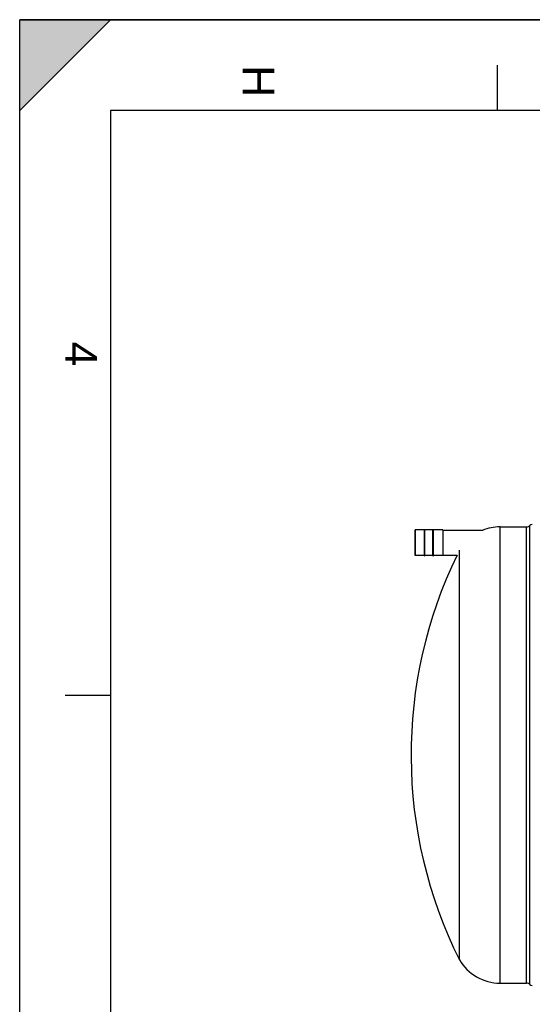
# Model space of a CAD drawing. Header units: millimetres. Extents: x 0 to 420, y 0 to 297.
# Tile 7 of 31: x 0 to 56, y 189 to 297. Entities that reach past the tile are written whole.
import ezdxf

# ---------------------------------------------------------------- set-up
doc = ezdxf.new("R2010")
doc.units = ezdxf.units.MM
doc.header["$LTSCALE"] = 23.1
doc.layers.get('0').update_dxf_attribs({"linetype": 'CONTINUOUS'})
doc.layers.add('AXES_REF', color=7, linetype='CONTINUOUS')
doc.layers.add('SURFACES', color=7, linetype='CONTINUOUS')
doc.styles.add('TEXTSTYLE_2', font='arial.ttf')

# ---------------------------------------------------------------- blocks, each defined once
blk = doc.blocks.new('MARGEA3_BL0', base_point=(210.000078, 148.5))
at = {"color": 7, "linetype": 'Continuous'}
for p, q in [((10.000078, 297.000001), (0.000078, 287.000001)), ((0.000078, 287.000001), (0.000078, 297.000001)), ((0.000078, 297.000001), (10.000078, 297.000001)), ((10.000078, 297.000001), (0.000078, 287.000001)), ((420.000078, 297.000001), (0.000078, 297.000001)), ((0.000078, 0), (0.000078, 297)), ((0.000078, 296.999914), (420, 296.999914)), ((52.500078, 292.000001), (52.500078, 287.000001)), ((10.000078, 287.000001), (10.000078, 10.000001)), ((410.000078, 287.000001), (10.000078, 287.000001)), ((5.000078, 222.750001), (10.000078, 222.750001))]:
    blk.add_line(p, q, dxfattribs=at)
blk.add_solid([(10.000078, 297.000001), (0.000078, 287.000001), (0.000078, 297.000001)], dxfattribs=at)
at = {"color": 7, "linetype": 'Continuous', "style": 'TEXTSTYLE_2', "oblique": 0.00001872}
for s, p in [('H', (24.500078, 292.000001)), ('4', (5.000078, 261.625001))]:
    blk.add_text(s, height=3.5, rotation=270, dxfattribs=at).set_placement(p)

msp = doc.modelspace()

# ---------------------------------------------------------------- linework, layer by layer
at = {"color": 7, "linetype": 'Continuous'}
for p, q in [((0, 0), (0, 297)), ((0, 297), (420, 297)), ((43.46, 240.92), (43.46, 238.1)), ((44.51, 238.05), (44.51, 240.96)), ((44.51, 240.96), (44.54, 240.96)), ((44.54, 238.05), (44.54, 240.96)), ((45.44, 238.05), (45.44, 240.96)), ((45.44, 240.96), (45.48, 240.96)), ((45.48, 238.05), (45.48, 240.96)), ((46.52, 240.92), (46.52, 238.1)), ((46.52, 240.87), (50.89, 240.87)), ((46.52, 238.15), (48.1, 238.15)), ((44.51, 238.05), (44.54, 238.05)), ((45.44, 238.05), (45.48, 238.05))]:
    msp.add_line(p, q, dxfattribs=at)
at = {"color": 9, "linetype": 'Continuous'}
for p, q in [((43.47, 240.93), (43.47, 238.09)), ((46.51, 240.93), (46.51, 238.09))]:
    msp.add_line(p, q, dxfattribs=at)
at = {"color": 7, "linetype": 'Continuous'}
for centre, start, end in [((43.47, 240.92), 90, 180), ((46.51, 240.92), 0, 90), ((43.47, 238.1), 180, 270), ((46.51, 238.1), 270, 360)]:
    msp.add_arc(centre, 0.0085, start, end, dxfattribs=at)
at = {"layer": 'AXES_REF', "color": 7, "linetype": 'Continuous'}
for p, q in [((44.51, 240.93), (43.47, 240.93)), ((45.44, 240.93), (44.54, 240.93)), ((46.51, 240.93), (45.48, 240.93)), ((44.51, 238.09), (43.47, 238.09)), ((45.44, 238.09), (44.54, 238.09)), ((46.51, 238.09), (45.48, 238.09))]:
    msp.add_line(p, q, dxfattribs=at)
at = {"layer": 'SURFACES', "color": 9, "linetype": 'Continuous'}
for p, q in [((56.09, 190.94), (56.09, 241.39)), ((52.81, 191.09), (52.81, 241.24)), ((55.73, 191.09), (55.73, 241.24))]:
    msp.add_line(p, q, dxfattribs=at)
at = {"layer": 'SURFACES', "color": 7, "linetype": 'Continuous'}
for p, q in [((52.81, 241.24), (55.73, 241.24)), ((48.35, 193.66), (48.35, 238.67)), ((52.81, 191.09), (55.73, 191.09))]:
    msp.add_line(p, q, dxfattribs=at)
for centre, radius, start, end in [((55.73, 241.75), 0.51, 270, 315.573), ((56.33, 241.16), 0.34, 85.5608, 135.573), ((52.81, 236.09), 5.15, 90, 111.9598), ((93.32, 216.17), 50.29, 154.0797, 206.5821), ((52.81, 196.24), 5.15, 210.0318, 270), ((55.73, 190.58), 0.51, 44.427, 90), ((56.33, 191.18), 0.34, 224.427, 274.4392)]:
    msp.add_arc(centre, radius, start, end, dxfattribs=at)

# ---------------------------------------------------------------- block references
at = {"color": 7, "linetype": 'Continuous'}
msp.add_blockref('MARGEA3_BL0', (210, 148.5), dxfattribs=at)

doc.saveas('drawing.dxf')
